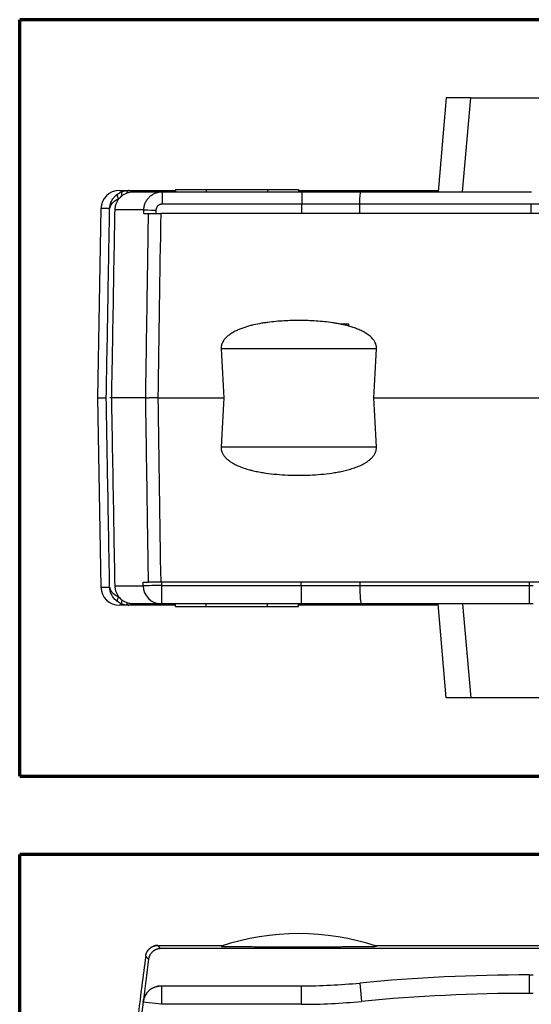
# Model space of a CAD drawing. Header units: millimetres. Extents: x 37 to 396, y 22 to 259.
# Tile 5 of 9: x 120 to 162, y 179 to 259. Entities that reach past the tile are written whole.
import ezdxf

# ---------------------------------------------------------------- set-up
doc = ezdxf.new("R2010")
doc.units = ezdxf.units.MM
doc.layers.add('1', color=7, linetype='Continuous', true_color=0xffffff)

msp = doc.modelspace()

# ---------------------------------------------------------------- linework, layer by layer
at = {"layer": '1', "color": 8, "linetype": 'Continuous', "lineweight": 70}
for p, q in [((120.202, 197.445), (120.202, 258.974)), ((203.551, 258.974), (120.202, 258.974)), ((120.202, 197.445), (203.551, 197.445)), ((120.202, 90.33), (120.202, 191.053)), ((203.551, 191.053), (120.202, 191.053))]:
    msp.add_line(p, q, dxfattribs=at)
at = {"layer": '1', "color": 18, "linetype": 'Continuous', "lineweight": 25}
for p, q in [((154.948, 252.624), (154.278, 244.973)), ((156.94, 252.624), (154.948, 252.624)), ((156.271, 244.973), (156.94, 252.624)), ((156.94, 252.624), (166.801, 252.624)), ((132.899, 245.173), (135.399, 245.173)), ((132.899, 245.173), (132.899, 244.973)), ((135.399, 245.173), (140.399, 245.173)), ((135.399, 245.173), (135.399, 244.973)), ((140.399, 245.173), (142.899, 245.173)), ((140.399, 245.173), (140.399, 244.973)), ((142.899, 245.173), (142.9, 245.173)), ((142.899, 245.173), (142.899, 244.973)), ((142.9, 245.173), (142.9, 244.973)), ((128.322, 245.088), (129.083, 245.088)), ((129.467, 244.973), (131.808, 244.973)), ((129.525, 245.088), (132.899, 245.088)), ((131.808, 244.973), (143.172, 244.973)), ((142.9, 245.088), (154.288, 245.088)), ((143.172, 244.973), (147.971, 244.973)), ((147.971, 244.973), (161.873, 244.973)), ((126.822, 243.614), (126.553, 228.21)), ((127.53, 243.614), (126.822, 243.614)), ((143.172, 243.973), (131.807, 243.973)), ((147.877, 243.973), (143.172, 243.973)), ((143.172, 243.213), (143.172, 243.973)), ((161.872, 243.973), (147.877, 243.973)), ((147.877, 243.973), (147.877, 243.213)), ((175.861, 243.973), (161.872, 243.973)), ((161.872, 243.213), (161.872, 243.973)), ((130.311, 243.499), (127.942, 243.499)), ((130.306, 243.213), (130.695, 243.213)), ((192.049, 243.213), (131.687, 243.213)), ((147.003, 234.202), (146.335, 234.204)), ((147.003, 234.045), (147.003, 234.202)), ((149.26, 232.21), (136.608, 232.21)), ((126.553, 228.21), (126.822, 212.805)), ((126.553, 228.21), (127.256, 228.21)), ((131.457, 228.21), (136.819, 228.21)), ((149.261, 224.21), (136.606, 224.21)), ((130.251, 213.207), (130.694, 213.207)), ((192.048, 213.207), (131.686, 213.207)), ((143.135, 212.947), (143.135, 213.207)), ((147.898, 213.207), (147.898, 212.947)), ((161.708, 213.207), (161.708, 212.947)), ((126.822, 212.805), (127.529, 212.805)), ((127.942, 212.92), (130.257, 212.92)), ((131.745, 212.947), (143.135, 212.947)), ((143.135, 212.947), (147.898, 212.947)), ((147.898, 212.947), (161.708, 212.947)), ((161.708, 212.947), (162.018, 212.947)), ((129.082, 211.331), (128.321, 211.331)), ((131.745, 211.447), (129.467, 211.447)), ((132.899, 211.331), (129.526, 211.331)), ((143.135, 211.447), (131.745, 211.447)), ((132.898, 211.247), (132.898, 211.447)), ((132.898, 211.247), (135.398, 211.247)), ((135.398, 211.247), (135.398, 211.447)), ((135.398, 211.247), (140.398, 211.247)), ((140.398, 211.247), (140.398, 211.447)), ((140.398, 211.247), (142.898, 211.247)), ((142.898, 211.247), (142.898, 211.447)), ((142.898, 211.247), (142.9, 211.247)), ((142.9, 211.247), (142.9, 211.447)), ((154.288, 211.331), (142.9, 211.331)), ((148.041, 211.447), (143.135, 211.447)), ((161.709, 211.447), (148.041, 211.447)), ((154.948, 203.795), (154.278, 211.447)), ((156.27, 211.447), (156.94, 203.795)), ((162.018, 211.447), (161.709, 211.447)), ((156.94, 203.795), (154.948, 203.795)), ((166.801, 203.795), (156.94, 203.795)), ((131.456, 183.664), (136.819, 183.665)), ((131.457, 183.665), (136.819, 183.666)), ((192.048, 183.413), (131.686, 183.403)), ((161.708, 181.265), (162.018, 181.265)), ((161.708, 181.265), (161.709, 179.765)), ((131.745, 180.373), (143.135, 180.375)), ((131.745, 180.373), (131.745, 178.873)), ((143.135, 180.375), (143.135, 178.875)), ((147.898, 180.603), (148.041, 179.11)), ((162.018, 179.765), (161.709, 179.765)), ((131.745, 178.873), (130.257, 179.056)), ((143.135, 178.875), (131.745, 178.873))]:
    msp.add_line(p, q, dxfattribs=at)
for centre, radius, start, end in [((128.322, 243.588), 1.5, 90, 179), ((128.321, 212.831), 1.5, 181, 270), ((142.936, 164.624), 20, 71.56639, 108.45372), ((503.597, 133.266), 376.143, 172.47375, 173.00781), ((161.734, 36.265), 145, 90.01005, 95.47564), ((143.126, 230.375), 50, 270.01005, 275.47564), ((161.734, 36.265), 143.5, 90.01005, 95.47564), ((503.597, 133.266), 376.138, 173.00771, 177.09583), ((143.126, 230.375), 51.5, 270.01005, 275.47564)]:
    msp.add_arc(centre, radius, start, end, dxfattribs=at)
for centre, major_axis, ratio, start_param, end_param in [((128.462, 244.384), (-0.297, 0.402), 0.328988, 0.039973, 1.327888), ((128.706, 244.518), (0.18, -0.466), 0.274783, 3.165542, 4.333503), ((129.083, 244.588), (0, -0.5), 0.434652, 3.141593, 4.125903), ((129.525, 244.588), (0, -0.5), 0.183362, 3.141593, 3.834939), ((131.808, 243.973), (0, -1), 0.000134, 3.141593, 4.712389), ((143.172, 243.973), (0, -1), 0.000134, 3.141593, 4.712389), ((147.971, 243.973), (0, -1), 0.094234, 3.141593, 4.712389), ((131.304, 243.481), (1, -0.018), 0.000002, 3.264833, 4.712255), ((142.936, 1319.182), (0.003, 1145.797), 0.017455, 2.81977, 2.830996), ((142.936, 1319.183), (0.003, 1145.797), 0.017455, 3.452189, 3.463415), ((142.936, -862.731), (-0.003, 1145.795), 0.017455, 0.31068, 0.321903), ((142.936, -862.734), (-0.004, 1145.797), 0.017455, 5.961282, 5.972506), ((131.745, 212.947), (-1.5, -0.026), 0.000003, 4.712564, 6.161165), ((131.745, 212.947), (0, -1.5), 0.992563, 4.729842, 6.283185), ((131.745, 212.947), (0, -1.5), 0.000175, 4.712389, 6.283185), ((143.135, 212.947), (0, -1.5), 0.000175, 4.712389, 6.283185), ((148.041, 212.947), (0, -1.5), 0.095422, 4.712389, 6.283185), ((161.709, 212.947), (0, -1.5), 0.000175, 4.712389, 6.283185), ((128.462, 212.034), (0.296, 0.403), 0.327476, 1.811721, 3.101772), ((128.704, 211.901), (0.181, 0.466), 0.274155, 1.946975, 3.117631), ((129.082, 211.831), (0, 0.5), 0.434691, 2.15532, 3.141593), ((129.526, 211.831), (0, 0.5), 0.183404, 2.448246, 3.141593), ((131.745, 178.873), (0, -1.5), 0.999845, 3.141594, 4.590194)]:
    msp.add_ellipse(centre, major_axis=major_axis, ratio=ratio, start_param=start_param, end_param=end_param, dxfattribs=at)
for points, knots in [([(127.53, 243.614), (127.532, 243.642), (127.534, 243.669), (127.54, 243.723), (127.543, 243.751), (127.556, 243.832), (127.568, 243.886), (127.59, 243.966), (127.598, 243.993), (127.616, 244.046), (127.625, 244.072), (127.656, 244.15), (127.68, 244.201), (127.732, 244.3), (127.761, 244.349), (127.809, 244.42), (127.826, 244.444), (127.861, 244.49), (127.879, 244.513), (127.936, 244.581), (127.977, 244.624), (128.043, 244.686), (128.065, 244.706), (128.112, 244.745), (128.136, 244.764), (128.16, 244.782)], [0, 0, 0, 0, 0.0625, 0.0625, 0.125, 0.125, 0.25, 0.25, 0.3125, 0.3125, 0.375, 0.375, 0.5, 0.5, 0.625, 0.625, 0.6875, 0.6875, 0.75, 0.75, 0.875, 0.875, 0.9375, 0.9375, 1, 1, 1, 1]), ([(128.262, 244.386), (128.235, 244.375), (128.208, 244.362), (128.155, 244.337), (128.129, 244.324), (128.055, 244.284), (128.008, 244.256), (127.953, 244.22), (127.942, 244.212), (127.921, 244.197), (127.89, 244.175), (127.861, 244.151), (127.805, 244.105), (127.772, 244.072), (127.725, 244.023), (127.711, 244.006), (127.683, 243.972), (127.67, 243.955), (127.646, 243.92), (127.634, 243.903), (127.613, 243.868), (127.594, 243.832), (127.578, 243.796), (127.564, 243.76), (127.558, 243.742), (127.541, 243.688), (127.534, 243.651), (127.53, 243.614)], [0, 0, 0, 0, 0.0625, 0.0625, 0.125, 0.125, 0.25, 0.25, 0.28125, 0.28125, 0.3125, 0.375, 0.375, 0.5, 0.5, 0.5625, 0.5625, 0.625, 0.625, 0.6875, 0.6875, 0.75, 0.8125, 0.8125, 0.875, 0.875, 1, 1, 1, 1]), ([(128.262, 244.386), (128.238, 244.355), (128.215, 244.323), (128.182, 244.274), (128.171, 244.257), (128.15, 244.224), (128.14, 244.207), (128.092, 244.121), (128.059, 244.05), (128.018, 243.938), (128.006, 243.9), (127.989, 243.842), (127.984, 243.822), (127.975, 243.783), (127.971, 243.763), (127.952, 243.663), (127.943, 243.582), (127.942, 243.499)], [0, 0, 0, 0, 0.125, 0.125, 0.1875, 0.1875, 0.25, 0.25, 0.5, 0.5, 0.625, 0.625, 0.6875, 0.6875, 0.75, 0.75, 1, 1, 1, 1]), ([(128.16, 244.782), (128.216, 244.824), (128.274, 244.861), (128.365, 244.912), (128.396, 244.928), (128.458, 244.957), (128.49, 244.971), (128.522, 244.983)], [0, 0, 0, 0, 0.5, 0.5, 0.75, 0.75, 1, 1, 1, 1]), ([(128.52, 244.645), (128.471, 244.606), (128.425, 244.565), (128.339, 244.479), (128.299, 244.434), (128.262, 244.386)], [0, 0, 0, 0, 0.5, 0.5, 1, 1, 1, 1]), ([(128.52, 244.645), (128.549, 244.667), (128.579, 244.689), (128.64, 244.731), (128.672, 244.751), (128.768, 244.806), (128.834, 244.838), (128.902, 244.865)], [0, 0, 0, 0, 0.25, 0.25, 0.5, 0.5, 1, 1, 1, 1]), ([(128.522, 244.983), (128.613, 245.018), (128.705, 245.045), (128.846, 245.071), (128.894, 245.077), (128.989, 245.086), (129.036, 245.088), (129.083, 245.088)], [0, 0, 0, 0, 0.5, 0.5, 0.75, 0.75, 1, 1, 1, 1]), ([(128.902, 244.865), (128.947, 244.882), (128.992, 244.898), (129.061, 244.918), (129.085, 244.924), (129.132, 244.936), (129.155, 244.941), (129.274, 244.964), (129.37, 244.973), (129.467, 244.973)], [0, 0, 0, 0, 0.25, 0.25, 0.375, 0.375, 0.5, 0.5, 1, 1, 1, 1]), ([(129.083, 245.088), (129.119, 245.088), (129.154, 245.088), (129.226, 245.088), (129.262, 245.088), (129.335, 245.088), (129.372, 245.088), (129.448, 245.088), (129.486, 245.088), (129.525, 245.088)], [0, 0, 0, 0, 0.25, 0.25, 0.5, 0.5, 0.75, 0.75, 1, 1, 1, 1]), ([(130.311, 243.499), (130.313, 243.597), (130.324, 243.693), (130.355, 243.835), (130.367, 243.882), (130.389, 243.951), (130.397, 243.974), (130.414, 244.02), (130.423, 244.043), (130.471, 244.154), (130.518, 244.239), (130.586, 244.339), (130.6, 244.359), (130.629, 244.397), (130.644, 244.417), (130.691, 244.473), (130.724, 244.509), (130.827, 244.61), (130.902, 244.671), (131.004, 244.738), (131.024, 244.751), (131.066, 244.776), (131.088, 244.788), (131.152, 244.822), (131.239, 244.863), (131.33, 244.895), (131.399, 244.916), (131.423, 244.922), (131.47, 244.934), (131.494, 244.94), (131.613, 244.963), (131.71, 244.973), (131.808, 244.973)], [0, 0, 0, 0, 0.125, 0.125, 0.1875, 0.1875, 0.21875, 0.21875, 0.25, 0.25, 0.375, 0.375, 0.40625, 0.40625, 0.4375, 0.4375, 0.5, 0.5, 0.625, 0.625, 0.65625, 0.65625, 0.6875, 0.6875, 0.75, 0.8125, 0.8125, 0.84375, 0.84375, 0.875, 0.875, 1, 1, 1, 1]), ([(127.258, 228.21), (127.308, 231.024), (127.357, 233.839), (127.448, 238.974), (127.489, 241.294), (127.53, 243.614)], [0, 0, 0, 0, 0.548113, 0.548113, 1, 1, 1, 1]), ([(131.807, 243.973), (131.775, 243.973), (131.742, 243.97), (131.694, 243.96), (131.678, 243.956), (131.647, 243.947), (131.617, 243.936), (131.587, 243.923), (131.558, 243.908), (131.544, 243.899), (131.503, 243.873), (131.478, 243.852), (131.443, 243.819), (131.432, 243.807), (131.411, 243.782), (131.401, 243.769), (131.373, 243.729), (131.358, 243.7), (131.338, 243.656), (131.332, 243.64), (131.322, 243.609), (131.318, 243.594), (131.308, 243.546), (131.304, 243.514), (131.304, 243.481)], [0, 0, 0, 0, 0.125, 0.125, 0.1875, 0.1875, 0.25, 0.3125, 0.3125, 0.375, 0.375, 0.5, 0.5, 0.5625, 0.5625, 0.625, 0.625, 0.75, 0.75, 0.8125, 0.8125, 0.875, 0.875, 1, 1, 1, 1]), ([(127.942, 243.499), (127.928, 242.699), (127.913, 241.899), (127.843, 237.9), (127.786, 234.7), (127.711, 230.404), (127.691, 229.307), (127.672, 228.21)], [0, 0, 0, 0, 0.156948, 0.156948, 0.78474, 0.78474, 1, 1, 1, 1]), ([(130.466, 228.21), (130.476, 228.876), (130.486, 229.543), (130.537, 232.875), (130.578, 235.541), (130.629, 238.879), (130.639, 239.552), (130.651, 240.305), (130.652, 240.387), (130.664, 241.135), (130.674, 241.802), (130.688, 242.716), (130.692, 242.964), (130.695, 243.213)], [0, 0, 0, 0, 0.13327, 0.13327, 0.666352, 0.666352, 0.800781, 0.800781, 0.817097, 0.817097, 0.950368, 0.950368, 1, 1, 1, 1]), ([(130.695, 243.213), (130.703, 243.213), (130.717, 243.213), (130.744, 243.213), (130.754, 243.213), (130.772, 243.213), (130.778, 243.213), (130.791, 243.213), (130.798, 243.213), (130.833, 243.213), (130.866, 243.213), (130.922, 243.213), (130.942, 243.213), (130.983, 243.213), (131.005, 243.213), (131.073, 243.213), (131.121, 243.213), (131.198, 243.213), (131.224, 243.213), (131.265, 243.213), (131.279, 243.213), (131.306, 243.213), (131.32, 243.213), (131.39, 243.213), (131.448, 243.213), (131.536, 243.213), (131.566, 243.213), (131.626, 243.213), (131.656, 243.213), (131.687, 243.213)], [0, 0, 0, 0, 0.125, 0.125, 0.1875, 0.1875, 0.21875, 0.21875, 0.25, 0.25, 0.375, 0.375, 0.4375, 0.4375, 0.5, 0.5, 0.625, 0.625, 0.6875, 0.6875, 0.71875, 0.71875, 0.75, 0.75, 0.875, 0.875, 0.9375, 0.9375, 1, 1, 1, 1]), ([(146.335, 234.204), (146.281, 234.215), (146.226, 234.225), (146.116, 234.246), (146.061, 234.256), (145.897, 234.284), (145.787, 234.302), (145.457, 234.351), (145.238, 234.378), (144.798, 234.423), (144.579, 234.442), (144.139, 234.472), (143.919, 234.483), (143.48, 234.498), (143.04, 234.507), (142.601, 234.502), (142.161, 234.491), (141.941, 234.482), (141.502, 234.458), (141.282, 234.441), (140.842, 234.401), (140.622, 234.377), (140.292, 234.333), (140.182, 234.317), (140.017, 234.292), (139.962, 234.283), (139.852, 234.264), (139.797, 234.254), (139.523, 234.204), (139.306, 234.158), (138.982, 234.077), (138.875, 234.048), (138.661, 233.986), (138.555, 233.953), (138.344, 233.881), (138.24, 233.842), (138.032, 233.758), (137.93, 233.714), (137.729, 233.616), (137.631, 233.564), (137.486, 233.479), (137.439, 233.449), (137.345, 233.387), (137.3, 233.355), (137.166, 233.255), (137.082, 233.183), (136.964, 233.064), (136.926, 233.023), (136.873, 232.958), (136.856, 232.935), (136.822, 232.89), (136.807, 232.867), (136.761, 232.797), (136.734, 232.748), (136.703, 232.685), (136.698, 232.672), (136.686, 232.646), (136.681, 232.633), (136.666, 232.594), (136.657, 232.567), (136.633, 232.487), (136.621, 232.433), (136.611, 232.35), (136.608, 232.322), (136.606, 232.266), (136.607, 232.238), (136.608, 232.21)], [0, 0, 0, 0, 0.015625, 0.015625, 0.03125, 0.03125, 0.0625, 0.0625, 0.125, 0.125, 0.1875, 0.1875, 0.25, 0.25, 0.3125, 0.375, 0.375, 0.4375, 0.4375, 0.5, 0.5, 0.5625, 0.5625, 0.59375, 0.59375, 0.609375, 0.609375, 0.625, 0.625, 0.6875, 0.6875, 0.71875, 0.71875, 0.75, 0.75, 0.78125, 0.78125, 0.8125, 0.8125, 0.84375, 0.84375, 0.859375, 0.859375, 0.875, 0.875, 0.90625, 0.90625, 0.921875, 0.921875, 0.929687, 0.929687, 0.9375, 0.9375, 0.953125, 0.953125, 0.957031, 0.957031, 0.960937, 0.960937, 0.96875, 0.96875, 0.984375, 0.984375, 0.992187, 0.992187, 1, 1, 1, 1]), ([(147.003, 234.048), (146.948, 234.063), (146.893, 234.077), (146.782, 234.105), (146.726, 234.119), (146.559, 234.158), (146.447, 234.181), (146.335, 234.204)], [0, 0, 0, 0, 0.25, 0.25, 0.5, 0.5, 1, 1, 1, 1]), ([(149.26, 232.21), (149.263, 232.276), (149.26, 232.34), (149.245, 232.437), (149.239, 232.469), (149.222, 232.532), (149.213, 232.563), (149.179, 232.656), (149.152, 232.715), (149.104, 232.8), (149.087, 232.828), (149.05, 232.883), (149.031, 232.91), (148.972, 232.987), (148.93, 233.036), (148.84, 233.13), (148.793, 233.174), (148.694, 233.259), (148.642, 233.3), (148.537, 233.377), (148.484, 233.414), (148.32, 233.518), (148.207, 233.581), (147.976, 233.697), (147.858, 233.749), (147.677, 233.823), (147.616, 233.846), (147.495, 233.891), (147.434, 233.912), (147.25, 233.973), (147.127, 234.01), (147.003, 234.045)], [0, 0, 0, 0, 0.0625, 0.0625, 0.09375, 0.09375, 0.125, 0.125, 0.1875, 0.1875, 0.21875, 0.21875, 0.25, 0.25, 0.3125, 0.3125, 0.375, 0.375, 0.4375, 0.4375, 0.5, 0.5, 0.625, 0.625, 0.75, 0.75, 0.8125, 0.8125, 0.875, 0.875, 1, 1, 1, 1]), ([(127.529, 212.805), (127.488, 215.125), (127.447, 217.446), (127.356, 222.581), (127.306, 225.395), (127.256, 228.21)], [0, 0, 0, 0, 0.451887, 0.451887, 1, 1, 1, 1]), ([(127.672, 228.21), (127.686, 227.41), (127.7, 226.61), (127.771, 222.611), (127.828, 219.411), (127.903, 215.115), (127.923, 214.017), (127.942, 212.92)], [0, 0, 0, 0, 0.156948, 0.156948, 0.78474, 0.78474, 1, 1, 1, 1]), ([(130.694, 213.207), (130.684, 213.873), (130.674, 214.54), (130.66, 215.454), (130.656, 215.702), (130.651, 216.032), (130.65, 216.114), (130.639, 216.862), (130.628, 217.528), (130.577, 220.861), (130.537, 223.527), (130.486, 226.865), (130.475, 227.537), (130.465, 228.21)], [0, 0, 0, 0, 0.13327, 0.13327, 0.182903, 0.182903, 0.199219, 0.199219, 0.332489, 0.332489, 0.865571, 0.865571, 1, 1, 1, 1]), ([(130.466, 228.21), (130.467, 228.21), (130.468, 228.21), (130.47, 228.21), (130.473, 228.21), (130.475, 228.21), (130.478, 228.21), (130.481, 228.21), (130.485, 228.21), (130.488, 228.21), (130.492, 228.21), (130.495, 228.21), (130.499, 228.21), (130.504, 228.21), (130.508, 228.21), (130.513, 228.21), (130.517, 228.21), (130.522, 228.21), (130.527, 228.21), (130.533, 228.21), (130.538, 228.21), (130.544, 228.21), (130.55, 228.21), (130.556, 228.21), (130.562, 228.21), (130.568, 228.21), (130.575, 228.21), (130.581, 228.21), (130.588, 228.21), (130.595, 228.21), (130.602, 228.21), (130.609, 228.21), (130.617, 228.21), (130.624, 228.21), (130.632, 228.21), (130.64, 228.21), (130.647, 228.21), (130.656, 228.21), (130.664, 228.21), (130.672, 228.21), (130.681, 228.21), (130.689, 228.21), (130.698, 228.21), (130.707, 228.21), (130.716, 228.21), (130.725, 228.21), (130.734, 228.21), (130.74, 228.21), (130.743, 228.21)], [0, 0, 0, 0, 0.022705, 0.045367, 0.067986, 0.090561, 0.113094, 0.135585, 0.158032, 0.180436, 0.202797, 0.225116, 0.247391, 0.269623, 0.291813, 0.31396, 0.336063, 0.358124, 0.380142, 0.402117, 0.424049, 0.445938, 0.467784, 0.489588, 0.511348, 0.533066, 0.55474, 0.576372, 0.597961, 0.619507, 0.64101, 0.66247, 0.683887, 0.705261, 0.726593, 0.747881, 0.769127, 0.79033, 0.81149, 0.832607, 0.853681, 0.874712, 0.895701, 0.916646, 0.937549, 0.958409, 0.979226, 1, 1, 1, 1]), ([(131.457, 228.21), (131.39, 228.21), (131.324, 228.21), (131.228, 228.21), (131.195, 228.21), (131.148, 228.21), (131.132, 228.21), (131.101, 228.21), (131.085, 228.21), (131.009, 228.21), (130.951, 228.21), (130.882, 228.21), (130.869, 228.21), (130.842, 228.21), (130.829, 228.21), (130.791, 228.21), (130.766, 228.21), (130.743, 228.21)], [0, 0, 0, 0, 0.25, 0.25, 0.375, 0.375, 0.4375, 0.4375, 0.5, 0.5, 0.75, 0.75, 0.8125, 0.8125, 0.875, 0.875, 1, 1, 1, 1]), ([(136.606, 224.21), (136.604, 224.171), (136.604, 224.132), (136.609, 224.056), (136.619, 223.98), (136.638, 223.906), (136.655, 223.852), (136.661, 223.833), (136.674, 223.797), (136.681, 223.779), (136.719, 223.692), (136.756, 223.625), (136.819, 223.53), (136.842, 223.499), (136.889, 223.438), (136.914, 223.409), (136.99, 223.324), (137.045, 223.271), (137.13, 223.195), (137.159, 223.171), (137.219, 223.123), (137.249, 223.1), (137.342, 223.032), (137.405, 222.99), (137.533, 222.91), (137.598, 222.873), (137.796, 222.766), (137.932, 222.703), (138.207, 222.587), (138.347, 222.536), (138.632, 222.441), (138.776, 222.398), (138.958, 222.348), (138.995, 222.339), (139.068, 222.32), (139.104, 222.311), (139.214, 222.284), (139.287, 222.267), (139.508, 222.219), (139.655, 222.19), (139.95, 222.137), (140.098, 222.114), (140.542, 222.05), (140.839, 222.017), (141.436, 221.965), (141.735, 221.946), (142.184, 221.927), (142.334, 221.923), (142.635, 221.917), (142.785, 221.915), (143.235, 221.915), (143.535, 221.921), (144.133, 221.946), (144.431, 221.965), (145.026, 222.017), (145.323, 222.05), (145.766, 222.113), (145.913, 222.137), (146.208, 222.189), (146.355, 222.218), (146.648, 222.282), (146.794, 222.318), (147.013, 222.377), (147.086, 222.397), (147.231, 222.441), (147.303, 222.463), (147.447, 222.511), (147.518, 222.537), (147.661, 222.59), (147.731, 222.618), (147.941, 222.705), (148.077, 222.77), (148.276, 222.877), (148.341, 222.915), (148.468, 222.994), (148.531, 223.037), (148.623, 223.104), (148.653, 223.127), (148.712, 223.175), (148.741, 223.2), (148.826, 223.275), (148.88, 223.328), (148.956, 223.413), (148.98, 223.442), (149.026, 223.501), (149.049, 223.532), (149.112, 223.628), (149.149, 223.695), (149.186, 223.782), (149.193, 223.8), (149.206, 223.836), (149.212, 223.854), (149.229, 223.909), (149.238, 223.946), (149.259, 224.057), (149.265, 224.133), (149.261, 224.21)], [0, 0, 0, 0, 0.007812, 0.007812, 0.015625, 0.023437, 0.023437, 0.027344, 0.027344, 0.03125, 0.03125, 0.046875, 0.046875, 0.054687, 0.054687, 0.0625, 0.0625, 0.078125, 0.078125, 0.085938, 0.085938, 0.09375, 0.09375, 0.109375, 0.109375, 0.125, 0.125, 0.15625, 0.15625, 0.1875, 0.1875, 0.21875, 0.21875, 0.226563, 0.226563, 0.234375, 0.234375, 0.25, 0.25, 0.28125, 0.28125, 0.3125, 0.3125, 0.375, 0.375, 0.4375, 0.4375, 0.46875, 0.46875, 0.5, 0.5, 0.5625, 0.5625, 0.625, 0.625, 0.6875, 0.6875, 0.71875, 0.71875, 0.75, 0.75, 0.78125, 0.78125, 0.796875, 0.796875, 0.8125, 0.8125, 0.828125, 0.828125, 0.84375, 0.84375, 0.875, 0.875, 0.890625, 0.890625, 0.90625, 0.90625, 0.914063, 0.914063, 0.921875, 0.921875, 0.9375, 0.9375, 0.945313, 0.945313, 0.953125, 0.953125, 0.96875, 0.96875, 0.972656, 0.972656, 0.976563, 0.976563, 0.984375, 0.984375, 1, 1, 1, 1]), ([(131.686, 213.207), (131.625, 213.207), (131.565, 213.207), (131.477, 213.207), (131.448, 213.207), (131.405, 213.207), (131.391, 213.207), (131.362, 213.207), (131.348, 213.207), (131.277, 213.207), (131.223, 213.207), (131.147, 213.207), (131.122, 213.207), (131.073, 213.207), (131.049, 213.207), (130.981, 213.207), (130.94, 213.207), (130.885, 213.207), (130.867, 213.207), (130.842, 213.207), (130.834, 213.207), (130.819, 213.207), (130.811, 213.207), (130.776, 213.207), (130.753, 213.207), (130.725, 213.207), (130.717, 213.207), (130.704, 213.207), (130.698, 213.207), (130.694, 213.207)], [0, 0, 0, 0, 0.125, 0.125, 0.1875, 0.1875, 0.21875, 0.21875, 0.25, 0.25, 0.375, 0.375, 0.4375, 0.4375, 0.5, 0.5, 0.625, 0.625, 0.6875, 0.6875, 0.71875, 0.71875, 0.75, 0.75, 0.875, 0.875, 0.9375, 0.9375, 1, 1, 1, 1]), ([(128.161, 211.635), (128.149, 211.644), (128.137, 211.653), (128.113, 211.672), (128.101, 211.682), (128.066, 211.711), (128.043, 211.731), (127.978, 211.793), (127.937, 211.836), (127.861, 211.925), (127.826, 211.971), (127.777, 212.044), (127.762, 212.068), (127.732, 212.117), (127.718, 212.142), (127.678, 212.218), (127.655, 212.27), (127.614, 212.373), (127.596, 212.426), (127.574, 212.506), (127.568, 212.533), (127.556, 212.587), (127.551, 212.614), (127.542, 212.668), (127.538, 212.696), (127.534, 212.737), (127.533, 212.75), (127.531, 212.778), (127.53, 212.791), (127.529, 212.805)], [0, 0, 0, 0, 0.03125, 0.03125, 0.0625, 0.0625, 0.125, 0.125, 0.25, 0.25, 0.375, 0.375, 0.4375, 0.4375, 0.5, 0.5, 0.625, 0.625, 0.75, 0.75, 0.8125, 0.8125, 0.875, 0.875, 0.9375, 0.9375, 0.96875, 0.96875, 1, 1, 1, 1]), ([(127.529, 212.805), (127.531, 212.787), (127.534, 212.768), (127.541, 212.732), (127.546, 212.713), (127.556, 212.677), (127.563, 212.659), (127.577, 212.623), (127.585, 212.604), (127.611, 212.551), (127.632, 212.516), (127.681, 212.447), (127.709, 212.412), (127.756, 212.362), (127.772, 212.346), (127.807, 212.313), (127.825, 212.297), (127.882, 212.25), (127.922, 212.219), (128.01, 212.161), (128.056, 212.133), (128.13, 212.094), (128.156, 212.081), (128.209, 212.056), (128.236, 212.044), (128.263, 212.032)], [0, 0, 0, 0, 0.0625, 0.0625, 0.125, 0.125, 0.1875, 0.1875, 0.25, 0.25, 0.375, 0.375, 0.5, 0.5, 0.5625, 0.5625, 0.625, 0.625, 0.75, 0.75, 0.875, 0.875, 0.9375, 0.9375, 1, 1, 1, 1]), ([(127.942, 212.92), (127.944, 212.837), (127.952, 212.756), (127.975, 212.637), (127.984, 212.598), (128.006, 212.52), (128.018, 212.482), (128.06, 212.369), (128.093, 212.298), (128.151, 212.195), (128.171, 212.161), (128.204, 212.112), (128.216, 212.096), (128.239, 212.063), (128.251, 212.047), (128.263, 212.032)], [0, 0, 0, 0, 0.25, 0.25, 0.375, 0.375, 0.5, 0.5, 0.75, 0.75, 0.875, 0.875, 0.9375, 0.9375, 1, 1, 1, 1]), ([(128.52, 211.436), (128.456, 211.462), (128.394, 211.491), (128.274, 211.557), (128.217, 211.594), (128.161, 211.635)], [0, 0, 0, 0, 0.5, 0.5, 1, 1, 1, 1]), ([(128.263, 212.032), (128.301, 211.985), (128.34, 211.94), (128.425, 211.855), (128.47, 211.814), (128.518, 211.776)], [0, 0, 0, 0, 0.5, 0.5, 1, 1, 1, 1]), ([(128.9, 211.555), (128.832, 211.583), (128.765, 211.615), (128.638, 211.688), (128.577, 211.73), (128.518, 211.776)], [0, 0, 0, 0, 0.5, 0.5, 1, 1, 1, 1]), ([(129.467, 211.447), (129.37, 211.447), (129.274, 211.456), (129.132, 211.483), (129.085, 211.494), (129.015, 211.515), (128.992, 211.522), (128.946, 211.538), (128.923, 211.546), (128.9, 211.555)], [0, 0, 0, 0, 0.5, 0.5, 0.75, 0.75, 0.875, 0.875, 1, 1, 1, 1]), ([(129.082, 211.331), (128.987, 211.331), (128.893, 211.34), (128.751, 211.366), (128.704, 211.377), (128.611, 211.403), (128.565, 211.419), (128.52, 211.436)], [0, 0, 0, 0, 0.5, 0.5, 0.75, 0.75, 1, 1, 1, 1]), ([(129.526, 211.331), (129.486, 211.331), (129.448, 211.331), (129.372, 211.331), (129.335, 211.331), (129.261, 211.331), (129.225, 211.331), (129.153, 211.331), (129.117, 211.331), (129.082, 211.331)], [0, 0, 0, 0, 0.25, 0.25, 0.5, 0.5, 0.75, 0.75, 1, 1, 1, 1]), ([(131.457, 183.665), (131.39, 183.665), (131.324, 183.659), (131.228, 183.639), (131.195, 183.631), (131.148, 183.616), (131.132, 183.611), (131.101, 183.6), (131.085, 183.594), (131.009, 183.562), (130.951, 183.53), (130.882, 183.484), (130.869, 183.474), (130.842, 183.454), (130.829, 183.444), (130.791, 183.412), (130.766, 183.389), (130.743, 183.366)], [0, 0, 0, 0, 0.25, 0.25, 0.375, 0.375, 0.4375, 0.4375, 0.5, 0.5, 0.75, 0.75, 0.8125, 0.8125, 0.875, 0.875, 1, 1, 1, 1]), ([(130.743, 183.366), (130.766, 183.389), (130.791, 183.411), (130.829, 183.443), (130.842, 183.454), (130.869, 183.474), (130.882, 183.483), (130.951, 183.53), (131.008, 183.561), (131.085, 183.593), (131.1, 183.599), (131.132, 183.61), (131.147, 183.616), (131.195, 183.63), (131.227, 183.638), (131.324, 183.658), (131.389, 183.664), (131.456, 183.664)], [0, 0, 0, 0, 0.125, 0.125, 0.1875, 0.1875, 0.25, 0.25, 0.5, 0.5, 0.5625, 0.5625, 0.625, 0.625, 0.75, 0.75, 1, 1, 1, 1]), ([(136.606, 183.595), (136.604, 183.595), (136.604, 183.594), (136.609, 183.593), (136.619, 183.591), (136.638, 183.59), (136.655, 183.589), (136.661, 183.589), (136.674, 183.588), (136.681, 183.588), (136.719, 183.586), (136.756, 183.585), (136.819, 183.584), (136.842, 183.583), (136.889, 183.582), (136.914, 183.582), (136.99, 183.58), (137.045, 183.579), (137.13, 183.578), (137.159, 183.577), (137.219, 183.577), (137.249, 183.576), (137.342, 183.575), (137.405, 183.574), (137.533, 183.573), (137.598, 183.572), (137.796, 183.57), (137.932, 183.569), (138.207, 183.567), (138.347, 183.567), (138.632, 183.565), (138.776, 183.564), (138.958, 183.563), (138.995, 183.563), (139.068, 183.563), (139.104, 183.563), (139.214, 183.562), (139.287, 183.562), (139.508, 183.561), (139.655, 183.561), (139.95, 183.56), (140.098, 183.56), (140.542, 183.558), (140.839, 183.558), (141.436, 183.557), (141.735, 183.557), (142.184, 183.557), (142.334, 183.557), (142.635, 183.557), (142.785, 183.557), (143.235, 183.557), (143.535, 183.557), (144.133, 183.557), (144.431, 183.558), (145.026, 183.559), (145.323, 183.559), (145.766, 183.561), (145.913, 183.561), (146.208, 183.562), (146.355, 183.562), (146.648, 183.564), (146.794, 183.564), (147.013, 183.565), (147.086, 183.566), (147.231, 183.566), (147.303, 183.567), (147.447, 183.568), (147.518, 183.568), (147.661, 183.569), (147.731, 183.57), (147.941, 183.571), (148.077, 183.572), (148.276, 183.574), (148.341, 183.575), (148.468, 183.576), (148.531, 183.577), (148.623, 183.578), (148.653, 183.579), (148.712, 183.58), (148.741, 183.58), (148.826, 183.581), (148.88, 183.582), (148.956, 183.584), (148.98, 183.584), (149.026, 183.585), (149.049, 183.586), (149.112, 183.588), (149.149, 183.589), (149.186, 183.59), (149.193, 183.591), (149.206, 183.591), (149.212, 183.591), (149.229, 183.592), (149.238, 183.593), (149.259, 183.595), (149.265, 183.596), (149.261, 183.598)], [0, 0, 0, 0, 0.007812, 0.007812, 0.015625, 0.023437, 0.023437, 0.027344, 0.027344, 0.03125, 0.03125, 0.046875, 0.046875, 0.054687, 0.054687, 0.0625, 0.0625, 0.078125, 0.078125, 0.085938, 0.085938, 0.09375, 0.09375, 0.109375, 0.109375, 0.125, 0.125, 0.15625, 0.15625, 0.1875, 0.1875, 0.21875, 0.21875, 0.226563, 0.226563, 0.234375, 0.234375, 0.25, 0.25, 0.28125, 0.28125, 0.3125, 0.3125, 0.375, 0.375, 0.4375, 0.4375, 0.46875, 0.46875, 0.5, 0.5, 0.5625, 0.5625, 0.625, 0.625, 0.6875, 0.6875, 0.71875, 0.71875, 0.75, 0.75, 0.78125, 0.78125, 0.796875, 0.796875, 0.8125, 0.8125, 0.828125, 0.828125, 0.84375, 0.84375, 0.875, 0.875, 0.890625, 0.890625, 0.90625, 0.90625, 0.914063, 0.914063, 0.921875, 0.921875, 0.9375, 0.9375, 0.945313, 0.945313, 0.953125, 0.953125, 0.96875, 0.96875, 0.972656, 0.972656, 0.976563, 0.976563, 0.984375, 0.984375, 1, 1, 1, 1]), ([(130.694, 182.534), (130.684, 182.545), (130.674, 182.557), (130.66, 182.573), (130.656, 182.577), (130.651, 182.583), (130.65, 182.585), (130.639, 182.598), (130.628, 182.609), (130.577, 182.668), (130.537, 182.714), (130.486, 182.773), (130.475, 182.784), (130.465, 182.796)], [0, 0, 0, 0, 0.13327, 0.13327, 0.182903, 0.182903, 0.199219, 0.199219, 0.332489, 0.332489, 0.865571, 0.865571, 1, 1, 1, 1]), ([(130.466, 182.797), (130.467, 182.802), (130.468, 182.812), (130.47, 182.826), (130.473, 182.84), (130.475, 182.855), (130.478, 182.869), (130.481, 182.883), (130.485, 182.897), (130.488, 182.911), (130.492, 182.925), (130.495, 182.939), (130.499, 182.953), (130.504, 182.966), (130.508, 182.98), (130.513, 182.993), (130.517, 183.007), (130.522, 183.02), (130.527, 183.033), (130.533, 183.046), (130.538, 183.059), (130.544, 183.072), (130.55, 183.085), (130.556, 183.098), (130.562, 183.11), (130.568, 183.123), (130.575, 183.135), (130.581, 183.147), (130.588, 183.16), (130.595, 183.172), (130.602, 183.184), (130.609, 183.195), (130.617, 183.207), (130.624, 183.218), (130.632, 183.23), (130.64, 183.241), (130.647, 183.252), (130.656, 183.263), (130.664, 183.274), (130.672, 183.285), (130.681, 183.295), (130.689, 183.306), (130.698, 183.316), (130.707, 183.326), (130.716, 183.336), (130.725, 183.346), (130.734, 183.356), (130.74, 183.362), (130.743, 183.366)], [0, 0, 0, 0, 0.022705, 0.045367, 0.067986, 0.090561, 0.113094, 0.135585, 0.158032, 0.180436, 0.202797, 0.225116, 0.247391, 0.269623, 0.291813, 0.31396, 0.336063, 0.358124, 0.380142, 0.402117, 0.424049, 0.445938, 0.467784, 0.489588, 0.511348, 0.533066, 0.55474, 0.576372, 0.597961, 0.619507, 0.64101, 0.66247, 0.683887, 0.705261, 0.726593, 0.747881, 0.769127, 0.79033, 0.81149, 0.832607, 0.853681, 0.874712, 0.895701, 0.916646, 0.937549, 0.958409, 0.979226, 1, 1, 1, 1]), ([(131.686, 183.403), (131.625, 183.403), (131.565, 183.397), (131.477, 183.381), (131.448, 183.374), (131.405, 183.362), (131.391, 183.358), (131.362, 183.349), (131.348, 183.344), (131.277, 183.317), (131.223, 183.291), (131.147, 183.245), (131.122, 183.229), (131.073, 183.193), (131.049, 183.174), (130.981, 183.115), (130.94, 183.072), (130.885, 183.002), (130.867, 182.977), (130.842, 182.94), (130.834, 182.927), (130.819, 182.901), (130.811, 182.888), (130.776, 182.822), (130.753, 182.767), (130.725, 182.681), (130.717, 182.652), (130.704, 182.593), (130.698, 182.564), (130.694, 182.534)], [0, 0, 0, 0, 0.125, 0.125, 0.1875, 0.1875, 0.21875, 0.21875, 0.25, 0.25, 0.375, 0.375, 0.4375, 0.4375, 0.5, 0.5, 0.625, 0.625, 0.6875, 0.6875, 0.71875, 0.71875, 0.75, 0.75, 0.875, 0.875, 0.9375, 0.9375, 1, 1, 1, 1]), ([(130.251, 179.056), (130.263, 179.146), (130.282, 179.235), (130.322, 179.364), (130.337, 179.406), (130.363, 179.469), (130.373, 179.49), (130.392, 179.531), (130.402, 179.551), (130.455, 179.652), (130.504, 179.728), (130.588, 179.834), (130.617, 179.868), (130.664, 179.918), (130.68, 179.934), (130.712, 179.966), (130.729, 179.981), (130.814, 180.056), (130.887, 180.11), (131.002, 180.18), (131.042, 180.202), (131.104, 180.231), (131.124, 180.241), (131.166, 180.259), (131.187, 180.268), (131.293, 180.308), (131.38, 180.332), (131.491, 180.352), (131.513, 180.356), (131.558, 180.362), (131.581, 180.365), (131.649, 180.371), (131.695, 180.373), (131.74, 180.373)], [0, 0, 0, 0, 0.125, 0.125, 0.1875, 0.1875, 0.21875, 0.21875, 0.25, 0.25, 0.375, 0.375, 0.4375, 0.4375, 0.46875, 0.46875, 0.5, 0.5, 0.625, 0.625, 0.6875, 0.6875, 0.71875, 0.71875, 0.75, 0.75, 0.875, 0.875, 0.90625, 0.90625, 0.9375, 0.9375, 1, 1, 1, 1])]:
    msp.add_open_spline(points, degree=3, knots=knots, dxfattribs=at)
for points, degree in [([(130.306, 243.213), (130.308, 243.308), (130.31, 243.403), (130.311, 243.499)], 3), ([(131.304, 243.481), (131.302, 243.392), (131.3, 243.302), (131.299, 243.213)], 3), ([(131.687, 243.213), (131.61, 238.212), (131.534, 233.211), (131.457, 228.21)], 3), ([(127.577, 228.21), (127.561, 228.21), (127.547, 228.21), (127.532, 228.21)], 3), ([(127.672, 228.21), (127.639, 228.21), (127.607, 228.21), (127.577, 228.21)], 3), ([(128.349, 228.21), (128.074, 228.21), (127.849, 228.21), (127.672, 228.21)], 3), ([(130.151, 228.21), (129.412, 228.21), (128.811, 228.21), (128.349, 228.21)], 3), ([(130.465, 228.21), (130.358, 228.21), (130.253, 228.21), (130.151, 228.21)], 3), ([(131.456, 228.21), (131.533, 223.209), (131.609, 218.208), (131.686, 213.207)], 3), ([(149.047, 228.21), (155.087, 228.21)], 1), ([(155.087, 228.21), (174.671, 228.21)], 1), ([(130.257, 212.92), (130.255, 213.016), (130.253, 213.111), (130.251, 213.207)], 3), ([(131.74, 213.207), (131.742, 213.12), (131.743, 213.033), (131.745, 212.947)], 3), ([(131.456, 183.664), (131.533, 183.577), (131.609, 183.49), (131.686, 183.403)], 3), ([(149.047, 183.668), (155.087, 183.669)], 1), ([(155.087, 183.669), (174.671, 183.671)], 1), ([(130.465, 182.796), (130.358, 181.989), (130.253, 181.181), (130.151, 180.373)], 3), ([(130.151, 180.373), (129.412, 174.514), (128.811, 168.637), (128.349, 162.75)], 3), ([(130.257, 179.056), (130.255, 179.056), (130.253, 179.056), (130.251, 179.056)], 3)]:
    msp.add_open_spline(points, degree=degree, dxfattribs=at)

doc.saveas('drawing.dxf')
